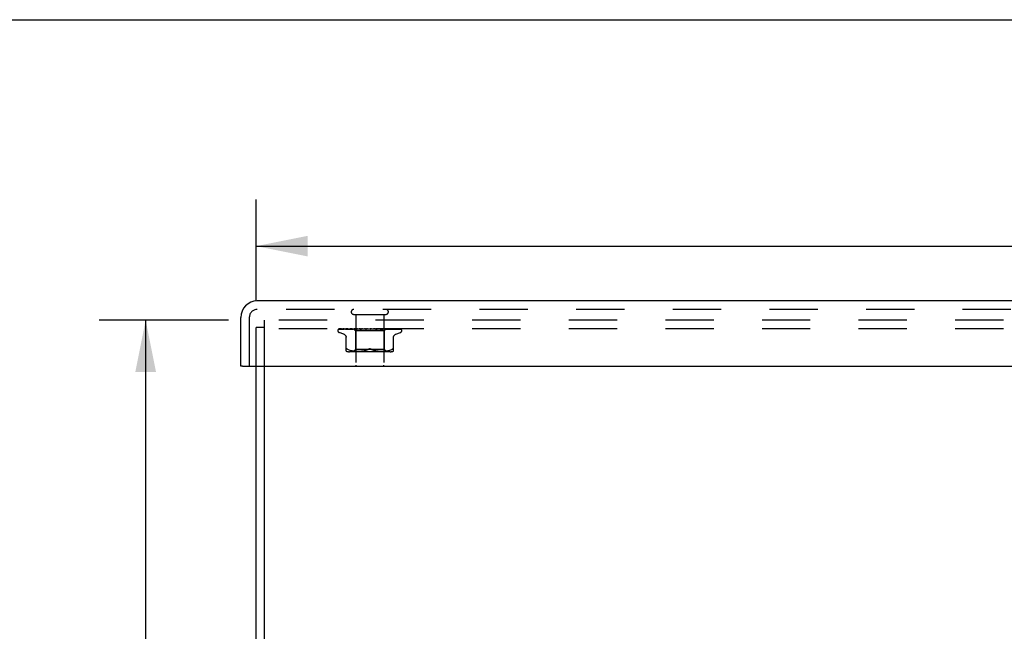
# Model space of a CAD drawing. Header units: inches. Extents: x 0 to 77.3, y 0 to 50.
# Tile 39 of 52: x 55.6 to 64.3, y 44.6 to 50. Entities that reach past the tile are written whole.
import ezdxf

# ---------------------------------------------------------------- set-up
doc = ezdxf.new("R2010")
doc.units = ezdxf.units.IN
doc.header["$LTSCALE"] = 4.25
doc.header["$MEASUREMENT"] = 0
doc.linetypes.add('HIDDEN', pattern=[0.2, 0.1, -0.1])
doc.layers.get('0').update_dxf_attribs({"linetype": 'CONTINUOUS'})
for name, color, linetype in [('DEFAULT_2', 8, 'HIDDEN'), ('DIMENSIONS', 7, 'CONTINUOUS'), ('FRONT_COVER', 7, 'CONTINUOUS')]:
    doc.layers.add(name, color=color, linetype=linetype)
doc.styles.get("Standard").update_dxf_attribs({"font": 'arial.ttf'})
doc.dimstyles.new('DIMSTYLE_1', dxfattribs={"dimtxt": 0.340909, "dimasz": 0.454545, "dimexe": 0.09, "dimexo": 0.07, "dimgap": 0.0375, "dimtad": 0, "dimtih": 1, "dimtoh": 1, "dimzin": 4, "dimdsep": 46, "dimtxsty": 'Standard', "dimblk": '_FILLED', "dimblk1": '_FILLED', "dimblk2": '_FILLED', "dimcen": 0.09, "dimadec": 3, "dimazin": 1, "dimtfac": 1, "dimtdec": 3, "dimtofl": 0, "dimtmove": 0, "dimatfit": 3, "dimldrblk": '_FILLED', "dimfxl": 0, "dimtolj": 1, "dimtzin": 4, "dimarcsym": 0})

# ---------------------------------------------------------------- blocks, each defined once
blk = doc.blocks.new('_FILLED')
at = {"color": 0, "linetype": 'ByBlock'}
blk.add_solid([(0, 0), (-1, 0.2), (-1, -0.2)], dxfattribs=at)
blk = doc.blocks.new('*D1')
at = {"layer": 'DIMENSIONS', "color": 2, "linetype": 'Continuous'}
for p, q in [((57.6874, 47.5301), (57.6874, 48.4164)), ((73.6874, 47.5301), (73.6874, 48.4164)), ((57.6874, 48.0073), (64.9213, 48.0073)), ((73.6874, 48.0073), (66.4535, 48.0073))]:
    blk.add_line(p, q, dxfattribs=at)
at = {"layer": 'DIMENSIONS', "color": 2, "linetype": 'Continuous', "xscale": 0.4545454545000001, "yscale": 0.4545454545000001, "zscale": 0.4545454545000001, "rotation": 180}
blk.add_blockref('_FILLED', (57.6874, 48.0073), dxfattribs=at)
at = {"layer": 'DIMENSIONS', "color": 2, "linetype": 'Continuous', "xscale": 0.4545454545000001, "yscale": 0.4545454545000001, "zscale": 0.4545454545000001}
blk.add_blockref('_FILLED', (73.6874, 48.0073), dxfattribs=at)
at = {"layer": 'DIMENSIONS', "color": 2, "linetype": 'Continuous', "insert": (65.6874, 48.1777), "char_height": 0.34091, "width": 1.191281, "attachment_point": 2, "line_spacing_factor": 0.9}
blk.add_mtext('16.00', dxfattribs=at)
blk = doc.blocks.new('*D2')
at = {"layer": 'DIMENSIONS', "color": 2, "linetype": 'Continuous'}
for p, q in [((57.4443, 47.3549), (56.3066, 47.3549)), ((56.7157, 47.3549), (56.7157, 42.6958)), ((56.7157, 37.3549), (56.7157, 42.014)), ((57.4443, 37.3549), (56.3066, 37.3549))]:
    blk.add_line(p, q, dxfattribs=at)
at = {"layer": 'DIMENSIONS', "color": 2, "linetype": 'Continuous', "xscale": 0.4545454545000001, "yscale": 0.4545454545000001, "zscale": 0.4545454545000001}
for p, rotation in [((56.7157, 47.3549), 90), ((56.7157, 37.3549), 270)]:
    blk.add_blockref('_FILLED', p, dxfattribs=dict(at, rotation=rotation))
at = {"layer": 'DIMENSIONS', "color": 2, "linetype": 'Continuous', "insert": (56.7157, 42.5254), "char_height": 0.34091, "width": 1.191281, "attachment_point": 2, "line_spacing_factor": 0.9}
blk.add_mtext('10.00', dxfattribs=at)

msp = doc.modelspace()

# ---------------------------------------------------------------- linework, layer by layer
at = {"color": 7, "linetype": 'Continuous'}
msp.add_line((0, 50), (77.272727, 50), dxfattribs=at)
at = {"color": 3, "linetype": 'Continuous'}
for p, q in [((57.687445, 37.417909), (57.687445, 46.949909)), ((57.762445, 37.354909), (57.762445, 46.949909))]:
    msp.add_line(p, q, dxfattribs=at)
at = {"layer": 'DEFAULT_2', "color": 8, "linetype": 'HIDDEN'}
for p, q in [((57.687445, 46.949909), (57.687445, 47.291909)), ((57.762445, 47.291909), (57.687445, 47.291909)), ((57.762445, 46.949909), (57.762445, 47.354909)), ((73.612445, 47.354909), (57.762445, 47.354909)), ((73.612445, 47.279909), (57.762445, 47.279909))]:
    msp.add_line(p, q, dxfattribs=at)
at = {"layer": 'FRONT_COVER', "color": 3, "linetype": 'Continuous'}
for p, q in [((73.677445, 47.524909), (57.697445, 47.524909)), ((57.552445, 46.949909), (57.552445, 47.379909)), ((57.567445, 46.949909), (73.807445, 46.949909))]:
    msp.add_line(p, q, dxfattribs=at)
at = {"layer": 'FRONT_COVER', "color": 8, "linetype": 'HIDDEN'}
for p, q in [((57.627445, 47.379909), (57.627445, 46.949909)), ((73.677445, 47.449909), (57.697445, 47.449909)), ((58.545445, 47.406909), (58.829445, 47.406909)), ((58.563445, 47.406909), (58.563445, 46.959909)), ((58.811445, 47.406909), (58.811445, 46.959909)), ((58.406195, 47.263412), (58.406195, 47.264242)), ((58.415814, 47.277266), (58.461972, 47.277941)), ((58.416413, 47.277266), (58.484494, 47.278266)), ((58.459453, 47.232358), (58.417161, 47.247751)), ((58.417237, 47.279909), (58.691785, 47.279909)), ((58.425039, 47.277266), (58.49155, 47.278266)), ((58.426814, 47.277266), (58.512963, 47.278575)), ((58.446644, 47.277266), (58.507069, 47.278267)), ((58.462354, 47.277941), (58.526561, 47.278868)), ((58.4712, 47.277261), (58.471294, 47.277267)), ((58.47129, 47.277266), (58.526416, 47.278267)), ((58.475186, 47.277266), (58.510845, 47.277941)), ((58.479111, 47.083401), (58.479111, 47.212623)), ((58.484779, 47.278266), (58.544605, 47.279123)), ((58.50665, 47.277267), (58.567447, 47.278576)), ((58.506785, 47.277276), (58.506654, 47.277267)), ((58.507069, 47.278267), (58.560074, 47.279123)), ((58.510845, 47.277941), (58.544942, 47.278576)), ((58.511416, 47.277267), (58.540848, 47.277942)), ((58.512379, 47.278575), (58.549722, 47.279123)), ((58.512963, 47.278575), (58.549875, 47.279123)), ((58.532436, 47.279909), (58.526143, 47.279297)), ((58.526416, 47.278267), (58.574548, 47.279123)), ((58.526679, 47.278868), (58.544657, 47.279123)), ((58.540848, 47.277942), (58.569018, 47.278576)), ((58.543194, 47.279909), (58.562195, 47.260908)), ((58.544657, 47.279122), (58.544581, 47.279146)), ((58.544605, 47.279122), (58.544632, 47.279146)), ((58.544942, 47.278576), (58.574885, 47.279123)), ((58.548567, 47.277268), (58.615604, 47.279124)), ((58.548821, 47.277284), (58.548571, 47.277268)), ((58.556806, 47.278052), (58.548828, 47.277285)), ((58.549876, 47.279122), (58.549694, 47.279146)), ((58.549723, 47.279122), (58.549845, 47.279146)), ((58.554036, 47.277268), (58.576176, 47.277943)), ((58.565813, 47.278899), (58.556806, 47.278052)), ((58.560074, 47.279122), (58.559785, 47.279146)), ((58.559825, 47.279122), (58.560031, 47.279146)), ((58.562195, 47.260908), (58.562195, 47.097885)), ((58.812695, 47.260908), (58.562195, 47.260908)), ((58.576904, 47.279909), (58.565813, 47.278899)), ((58.567447, 47.278576), (58.593365, 47.279123)), ((58.568627, 47.279909), (58.57449, 47.279146)), ((58.569018, 47.278576), (58.593778, 47.279123)), ((58.574885, 47.279122), (58.57449, 47.279146)), ((58.574548, 47.279122), (58.574822, 47.279146)), ((58.579941, 47.279909), (58.574822, 47.279146)), ((58.576176, 47.277943), (58.5974, 47.278578)), ((58.586255, 47.279909), (58.593277, 47.279146)), ((58.593778, 47.279123), (58.593277, 47.279146)), ((58.593364, 47.279124), (58.593684, 47.279146)), ((58.600086, 47.279909), (58.593684, 47.279146)), ((58.595816, 47.277288), (58.595552, 47.277271)), ((58.595556, 47.277271), (58.640491, 47.279127)), ((58.595844, 47.27729), (58.608334, 47.278411)), ((58.5974, 47.278578), (58.616082, 47.279124)), ((58.601548, 47.277273), (58.615593, 47.277947)), ((58.60754, 47.279909), (58.615468, 47.279146)), ((58.608334, 47.278411), (58.620128, 47.279453)), ((58.61571, 47.279128), (58.615468, 47.279146)), ((58.615593, 47.277947), (58.629102, 47.278582)), ((58.615604, 47.279124), (58.615934, 47.279146)), ((58.616082, 47.279125), (58.61571, 47.279128)), ((58.623389, 47.279909), (58.615934, 47.279146)), ((58.620128, 47.279453), (58.625357, 47.279909)), ((58.629102, 47.278582), (58.641028, 47.279128)), ((58.631712, 47.279909), (58.640261, 47.279146)), ((58.640491, 47.279127), (58.640769, 47.279146)), ((58.649007, 47.279909), (58.640769, 47.279146)), ((58.646077, 47.27729), (58.676015, 47.279909)), ((58.652548, 47.277315), (58.657946, 47.277983)), ((58.657899, 47.279909), (58.666758, 47.279146)), ((58.657946, 47.277983), (58.663233, 47.278615)), ((58.663233, 47.278615), (58.667975, 47.27916)), ((58.685154, 47.279909), (58.694004, 47.279146)), ((58.690973, 47.279909), (58.691349, 47.279715)), ((58.692774, 47.279126), (58.692654, 47.279235)), ((58.692858, 47.279049), (58.692774, 47.279126)), ((58.692906, 47.279007), (58.692858, 47.279049)), ((58.69302, 47.278908), (58.69296, 47.27896)), ((58.693724, 47.27837), (58.69374, 47.278359)), ((58.703435, 47.279909), (58.694541, 47.279146)), ((58.69764, 47.279909), (58.957482, 47.279909)), ((58.712492, 47.279909), (58.721012, 47.279146)), ((58.72063, 47.279135), (58.728997, 47.278589)), ((58.721209, 47.279131), (58.721012, 47.279146)), ((58.721209, 47.279131), (58.75443, 47.277275)), ((58.730278, 47.279909), (58.721535, 47.279146)), ((58.754231, 47.27729), (58.724371, 47.279909)), ((58.728997, 47.278589), (58.738444, 47.277954)), ((58.738444, 47.277954), (58.748227, 47.277281)), ((58.738924, 47.279909), (58.746807, 47.279146)), ((58.746615, 47.279125), (58.747296, 47.279146)), ((58.746616, 47.279126), (58.76199, 47.278579)), ((58.747123, 47.279125), (58.746807, 47.279146)), ((58.747123, 47.279125), (58.803363, 47.277269)), ((58.755572, 47.279909), (58.747296, 47.279146)), ((58.75444, 47.277275), (58.75424, 47.277289)), ((58.76199, 47.278579), (58.779436, 47.277944)), ((58.763496, 47.279909), (58.770457, 47.279146)), ((58.770339, 47.279123), (58.770895, 47.279146)), ((58.77034, 47.279124), (58.79216, 47.278577)), ((58.770786, 47.279123), (58.770457, 47.279146)), ((58.770787, 47.279124), (58.820257, 47.277942)), ((58.778404, 47.279909), (58.770895, 47.279146)), ((58.781022, 47.279302), (58.774154, 47.279909)), ((58.779436, 47.277944), (58.797611, 47.27727)), ((58.790094, 47.278484), (58.781022, 47.279302)), ((58.785319, 47.279909), (58.791106, 47.279146)), ((58.803085, 47.277287), (58.790094, 47.278484)), ((58.791029, 47.279123), (58.791477, 47.279146)), ((58.79103, 47.279123), (58.818506, 47.278576)), ((58.791406, 47.279123), (58.791106, 47.279146)), ((58.797949, 47.279909), (58.791477, 47.279146)), ((58.79216, 47.278577), (58.816969, 47.277942)), ((58.803372, 47.277269), (58.80309, 47.277286)), ((58.803605, 47.279909), (58.805868, 47.279526)), ((58.805868, 47.279526), (58.808009, 47.279146)), ((58.807957, 47.279122), (58.8083, 47.279146)), ((58.807958, 47.279123), (58.857993, 47.278267)), ((58.808251, 47.279122), (58.808009, 47.279146)), ((58.810951, 47.279526), (58.8083, 47.279146)), ((58.8135, 47.279909), (58.810951, 47.279526)), ((58.830936, 47.279149), (58.812695, 47.260908)), ((58.812695, 47.260908), (58.812695, 47.097885)), ((58.816969, 47.277942), (58.842872, 47.277267)), ((58.818506, 47.278576), (58.849781, 47.277941)), ((58.820257, 47.277942), (58.848012, 47.277267)), ((58.820518, 47.279122), (58.820754, 47.279146)), ((58.82072, 47.279122), (58.820554, 47.279146)), ((58.820721, 47.279123), (58.877127, 47.278266)), ((58.827358, 47.2793), (58.820821, 47.279909)), ((58.835845, 47.27848), (58.827358, 47.2793)), ((58.828262, 47.279122), (58.82839, 47.279146)), ((58.828262, 47.279123), (58.887208, 47.278266)), ((58.828364, 47.279122), (58.828289, 47.279146)), ((58.831657, 47.279909), (58.830909, 47.279122)), ((58.830909, 47.279122), (58.830915, 47.279128)), ((58.830909, 47.279123), (58.913752, 47.277941)), ((58.830915, 47.279128), (58.830932, 47.279146)), ((58.848008, 47.277268), (58.847805, 47.277281)), ((58.849781, 47.277941), (58.882474, 47.277267)), ((58.857993, 47.278267), (58.915006, 47.277266)), ((58.877127, 47.278266), (58.941644, 47.277266)), ((58.886779, 47.277271), (58.880139, 47.278041)), ((58.88682, 47.277267), (58.886788, 47.27727)), ((58.887208, 47.278266), (58.954486, 47.277266)), ((58.895778, 47.083401), (58.895778, 47.212623)), ((58.915008, 47.277267), (58.915237, 47.277249)), ((58.915437, 47.232358), (58.957729, 47.247751)), ((58.918409, 47.277267), (58.91852, 47.277262)), ((58.91852, 47.277262), (58.918665, 47.277248)), ((58.96418, 47.275591), (58.964125, 47.275644)), ((58.968695, 47.263412), (58.968695, 47.264242)), ((58.502157, 47.095215), (58.493695, 47.09882)), ((58.502127, 47.095224), (58.511017, 47.092149)), ((58.867037, 47.077885), (58.507852, 47.077885)), ((58.510969, 47.092164), (58.520374, 47.08964)), ((58.520322, 47.089653), (58.52993, 47.087638)), ((58.529879, 47.087647), (58.539466, 47.086126)), ((58.539416, 47.086133), (58.548836, 47.085023)), ((58.562195, 47.097885), (58.542195, 47.077885)), ((58.54878, 47.085028), (58.557763, 47.084258)), ((58.55768, 47.084264), (58.566413, 47.083775)), ((58.812695, 47.097885), (58.562195, 47.097885)), ((58.566298, 47.08378), (58.574794, 47.083489)), ((58.57465, 47.083492), (58.583106, 47.083406)), ((58.582935, 47.083406), (58.591532, 47.083486)), ((58.591342, 47.083482), (58.600119, 47.083773)), ((58.59992, 47.083765), (58.609005, 47.084277)), ((58.60881, 47.084263), (58.618103, 47.085061)), ((58.617922, 47.085043), (58.627416, 47.086169)), ((58.627262, 47.086148), (58.636807, 47.087671)), ((58.636687, 47.087649), (58.646188, 47.089634)), ((58.646104, 47.089615), (58.655411, 47.09211)), ((58.655363, 47.092096), (58.664281, 47.095181)), ((58.66426, 47.095173), (58.672862, 47.09882)), ((58.71063, 47.095173), (58.702028, 47.09882)), ((58.719478, 47.09211), (58.728785, 47.089615)), ((58.728702, 47.089634), (58.738203, 47.087649)), ((58.738082, 47.087671), (58.747627, 47.086148)), ((58.747473, 47.086169), (58.756967, 47.085043)), ((58.756787, 47.085061), (58.76608, 47.084263)), ((58.765884, 47.084277), (58.77497, 47.083765)), ((58.774771, 47.083773), (58.783547, 47.083482)), ((58.783358, 47.083486), (58.791954, 47.083406)), ((58.791784, 47.083406), (58.80024, 47.083492)), ((58.800095, 47.083489), (58.808592, 47.08378)), ((58.808477, 47.083775), (58.817209, 47.084264)), ((58.812695, 47.097885), (58.832695, 47.077885)), ((58.817127, 47.084258), (58.82611, 47.085028)), ((58.826054, 47.085023), (58.835473, 47.086133)), ((58.835423, 47.086126), (58.845011, 47.087647)), ((58.84496, 47.087638), (58.854568, 47.089653)), ((58.854515, 47.08964), (58.863921, 47.092164)), ((58.863873, 47.092149), (58.872763, 47.095224)), ((58.872733, 47.095215), (58.881195, 47.09882)), ((58.881195, 47.09882), (58.883953, 47.100083)), ((58.886393, 47.101055), (58.883953, 47.100083)), ((58.886393, 47.101055), (58.888498, 47.10173))]:
    msp.add_line(p, q, dxfattribs=at)
at = {"layer": 'FRONT_COVER', "color": 7, "linetype": 'Continuous'}
msp.add_line((57.567445, 46.949909), (57.552445, 46.949909), dxfattribs=at)
at = {"layer": 'FRONT_COVER', "color": 8, "linetype": 'HIDDEN'}
for points in [[(58.413087, 47.276575), (58.413419, 47.276739), (58.41394, 47.276944), (58.414534, 47.277113), (58.415177, 47.277224), (58.415818, 47.277267)], [(58.422889, 47.279909), (58.421265, 47.279529), (58.419633, 47.279093), (58.418096, 47.278628), (58.416643, 47.278134), (58.415268, 47.277602), (58.413969, 47.277022), (58.413093, 47.276578)], [(58.413583, 47.276509), (58.413548, 47.276484), (58.413491, 47.276443), (58.413534, 47.276471), (58.413687, 47.276562), (58.41396, 47.276704), (58.414341, 47.276868), (58.414821, 47.27703), (58.415375, 47.277163), (58.415976, 47.277245), (58.416415, 47.277267)], [(58.419672, 47.279909), (58.41945, 47.279829), (58.418776, 47.279567), (58.418132, 47.279287), (58.417518, 47.278995), (58.416937, 47.278693), (58.416389, 47.278388), (58.415877, 47.278084), (58.4154, 47.277784), (58.414963, 47.277496), (58.414567, 47.277223), (58.41422, 47.276975), (58.413583, 47.276509)], [(58.417232, 47.279909), (58.416263, 47.279539), (58.415391, 47.279143), (58.415255, 47.279074)], [(58.423918, 47.277123), (58.424126, 47.27717), (58.424608, 47.277242), (58.425044, 47.277267)], [(58.437804, 47.279909), (58.436077, 47.279629), (58.43379, 47.27923), (58.431568, 47.278812), (58.429413, 47.278379), (58.427324, 47.277929), (58.425308, 47.277463), (58.423922, 47.277122)], [(58.425627, 47.277138), (58.425557, 47.277102), (58.425415, 47.27703), (58.425387, 47.277017), (58.425484, 47.277054), (58.425719, 47.277125), (58.42608, 47.277202), (58.426552, 47.277256), (58.426815, 47.277267)], [(58.426123, 47.277409), (58.425796, 47.277229), (58.425627, 47.277138)], [(58.43138, 47.279909), (58.431126, 47.27982), (58.430447, 47.279564), (58.429793, 47.279292), (58.429168, 47.27901), (58.42857, 47.278723), (58.428004, 47.278436), (58.42747, 47.278154), (58.426974, 47.277883), (58.426123, 47.277409)], [(58.443298, 47.277227), (58.443507, 47.277254), (58.443761, 47.277267)], [(58.461623, 47.279909), (58.45968, 47.279663), (58.456746, 47.279272), (58.453834, 47.278864), (58.450951, 47.278442), (58.448097, 47.278006), (58.44528, 47.277555), (58.443305, 47.277227)], [(58.443756, 47.277266), (58.52508, 47.278575), (58.543582, 47.278868)], [(58.446271, 47.277259), (58.446193, 47.277232), (58.446135, 47.277213), (58.446204, 47.277228), (58.446409, 47.277255), (58.446641, 47.277267)], [(58.447567, 47.277843), (58.447082, 47.277612), (58.44668, 47.277428), (58.446377, 47.277301), (58.446271, 47.277259)], [(58.452269, 47.279909), (58.451753, 47.279725), (58.450941, 47.279408), (58.450168, 47.279077), (58.449437, 47.278744), (58.448754, 47.27842), (58.447567, 47.277843)], [(58.45992, 47.232188), (58.461838, 47.231411), (58.465098, 47.229701), (58.468134, 47.227579), (58.470897, 47.225067), (58.47333, 47.22221), (58.475377, 47.219056), (58.477001, 47.215669), (58.478174, 47.212114), (58.478878, 47.208451), (58.479111, 47.20478)], [(58.493543, 47.279909), (58.491381, 47.279677), (58.487883, 47.279289), (58.484361, 47.278885), (58.480827, 47.278466), (58.477281, 47.278033), (58.473729, 47.277587), (58.471209, 47.277262)], [(58.475414, 47.277329), (58.475263, 47.27729), (58.475136, 47.277266), (58.475161, 47.277266), (58.475184, 47.277267)], [(58.481584, 47.279909), (58.480936, 47.27967), (58.480059, 47.279316), (58.479233, 47.278957), (58.478468, 47.27861), (58.477753, 47.278282), (58.477088, 47.277982), (58.476487, 47.277722), (58.475958, 47.277511), (58.475541, 47.277367), (58.475414, 47.277329)], [(58.526143, 47.279297), (58.522131, 47.278894), (58.518064, 47.278477), (58.513944, 47.278046), (58.506793, 47.277277)], [(58.5148, 47.278409), (58.514115, 47.278106), (58.51347, 47.277837), (58.512872, 47.277612), (58.512349, 47.277443), (58.51192, 47.277335), (58.511605, 47.277283), (58.511414, 47.277268)], [(58.518259, 47.279909), (58.517803, 47.279734), (58.517014, 47.279407), (58.51625, 47.279069), (58.5148, 47.278409)], [(58.543266, 47.279909), (58.543546, 47.279717), (58.543858, 47.279526), (58.544203, 47.279335), (58.544581, 47.279146)], [(58.543568, 47.279909), (58.543882, 47.279636), (58.544142, 47.27942), (58.544351, 47.27926), (58.544504, 47.27916), (58.544597, 47.279123), (58.544605, 47.279122)], [(58.544203, 47.279909), (58.544409, 47.279636), (58.544559, 47.27942), (58.544652, 47.27926), (58.544687, 47.27916), (58.544663, 47.279123), (58.544657, 47.279122)], [(58.545006, 47.279909), (58.544862, 47.279717), (58.544752, 47.279526), (58.544675, 47.279335), (58.544632, 47.279146)], [(58.546738, 47.279909), (58.54743, 47.279717), (58.548154, 47.279526), (58.548908, 47.279335), (58.549694, 47.279146)], [(58.548134, 47.279909), (58.548543, 47.279636), (58.548905, 47.27942), (58.549222, 47.27926), (58.549487, 47.27916), (58.549694, 47.279123), (58.549723, 47.279122)], [(58.551894, 47.279909), (58.551332, 47.279717), (58.550803, 47.279526), (58.550307, 47.279335), (58.549845, 47.279146)], [(58.550014, 47.279909), (58.550106, 47.279636), (58.55014, 47.27942), (58.550113, 47.27926), (58.550029, 47.27916), (58.549876, 47.279122)], [(58.559394, 47.279209), (58.557914, 47.278501), (58.557183, 47.278169), (58.556465, 47.27787), (58.555783, 47.277623), (58.555153, 47.277439), (58.554603, 47.277326), (58.554154, 47.277275), (58.554027, 47.277269)], [(58.555294, 47.279909), (58.556375, 47.279717), (58.557484, 47.279526), (58.55862, 47.279335), (58.559785, 47.279146)], [(58.557734, 47.279909), (58.558225, 47.279636), (58.558675, 47.27942), (58.559089, 47.27926), (58.559457, 47.27916), (58.559769, 47.279123), (58.559825, 47.279122)], [(58.560953, 47.279909), (58.560144, 47.279559), (58.559394, 47.279209)], [(58.563681, 47.279909), (58.562721, 47.279717), (58.561792, 47.279526), (58.560896, 47.279335), (58.560031, 47.279146)], [(58.560793, 47.279909), (58.560767, 47.279636), (58.560683, 47.27942), (58.560538, 47.27926), (58.560338, 47.27916), (58.560074, 47.279122)], [(58.572023, 47.279909), (58.572577, 47.279636), (58.573099, 47.27942), (58.573595, 47.27926), (58.574052, 47.27916), (58.57446, 47.279123), (58.574548, 47.279122)], [(58.576149, 47.279909), (58.576006, 47.279636), (58.575808, 47.27942), (58.57555, 47.27926), (58.575242, 47.27916), (58.574885, 47.279122)], [(58.590483, 47.279909), (58.591085, 47.279634), (58.59166, 47.279418), (58.592213, 47.27926), (58.592737, 47.279162), (58.593226, 47.279124), (58.593364, 47.279124)], [(58.595528, 47.279909), (58.595273, 47.279636), (58.594967, 47.27942), (58.594606, 47.27926), (58.5942, 47.27916), (58.593778, 47.279123)], [(58.60809, 47.279909), (58.607913, 47.279824), (58.607308, 47.279517), (58.606714, 47.2792), (58.606117, 47.278876), (58.605504, 47.278553), (58.604865, 47.278236), (58.604195, 47.277938), (58.603506, 47.277677), (58.602803, 47.277467), (58.60213, 47.277332), (58.60153, 47.277273)], [(58.612448, 47.279909), (58.613067, 47.279636), (58.613675, 47.27942), (58.614278, 47.27926), (58.614862, 47.27916), (58.615412, 47.279123), (58.615604, 47.279124)], [(58.618229, 47.279909), (58.617901, 47.279655), (58.617534, 47.279449), (58.617125, 47.279291), (58.616682, 47.279184), (58.616211, 47.27913), (58.616082, 47.279125)], [(58.637124, 47.279909), (58.637742, 47.279636), (58.63836, 47.27942), (58.638985, 47.27926), (58.639601, 47.27916), (58.640194, 47.279123), (58.640491, 47.279127)], [(58.641028, 47.279128), (58.640851, 47.279123), (58.640261, 47.279146)], [(58.643431, 47.279909), (58.642984, 47.279636), (58.642501, 47.27942), (58.641975, 47.27926), (58.64142, 47.27916), (58.641028, 47.279128)], [(58.657872, 47.279909), (58.657714, 47.279814), (58.65733, 47.279568), (58.656964, 47.279321), (58.65659, 47.279065), (58.656198, 47.278801), (58.655777, 47.278533), (58.655311, 47.27826), (58.654786, 47.277991), (58.654204, 47.277741), (58.653561, 47.277525), (58.652893, 47.277368), (58.652462, 47.277306)], [(58.663618, 47.279909), (58.664213, 47.279636), (58.664819, 47.27942), (58.665444, 47.27926), (58.66607, 47.27916), (58.666684, 47.279123), (58.66729, 47.279146)], [(58.667975, 47.27916), (58.667372, 47.279123), (58.666758, 47.279146)], [(58.670225, 47.279909), (58.669704, 47.279636), (58.669156, 47.27942), (58.668575, 47.27926), (58.667975, 47.27916)], [(58.691349, 47.279715), (58.691524, 47.279636), (58.692096, 47.27942), (58.692697, 47.27926), (58.693312, 47.27916), (58.693924, 47.279123), (58.694541, 47.279146)], [(58.691349, 47.279715), (58.691761, 47.279514), (58.692208, 47.279282), (58.692634, 47.279046), (58.69304, 47.278807), (58.693429, 47.278564), (58.693724, 47.27837)], [(58.692654, 47.279235), (58.692597, 47.279286), (58.692513, 47.27936), (58.692402, 47.279455), (58.692256, 47.279573), (58.692086, 47.279702), (58.691907, 47.279829), (58.691785, 47.279909)], [(58.692746, 47.279147), (58.692783, 47.279117), (58.692867, 47.279044), (58.693, 47.278927), (58.693184, 47.278772), (58.693423, 47.278584), (58.693724, 47.27837)], [(58.693246, 47.278721), (58.693163, 47.278788), (58.693088, 47.27885)], [(58.69374, 47.278359), (58.693663, 47.278411), (58.693543, 47.278495), (58.693435, 47.278575), (58.693336, 47.27865)], [(58.69374, 47.278359), (58.694069, 47.278152), (58.694477, 47.277931), (58.694944, 47.27772), (58.695465, 47.277536), (58.696035, 47.277391), (58.696632, 47.277299), (58.697224, 47.277266), (58.69781, 47.27729)], [(58.69764, 47.279909), (58.697065, 47.279636), (58.696473, 47.27942), (58.695857, 47.27926), (58.695234, 47.27916), (58.694618, 47.279123), (58.694004, 47.279146)], [(58.718201, 47.279909), (58.718687, 47.279636), (58.719205, 47.27942), (58.719761, 47.27926), (58.720341, 47.27916), (58.720629, 47.279134)], [(58.720629, 47.279134), (58.72093, 47.279123), (58.721535, 47.279146)], [(58.724688, 47.279909), (58.724078, 47.279636), (58.723463, 47.27942), (58.722835, 47.27926), (58.722211, 47.27916), (58.721605, 47.279123), (58.721209, 47.279131)], [(58.742884, 47.279482), (58.742376, 47.27977), (58.742117, 47.279909)], [(58.748267, 47.277279), (58.748121, 47.27729), (58.747484, 47.277378), (58.746818, 47.277537), (58.746155, 47.277757), (58.74553, 47.278016), (58.744941, 47.2783), (58.744394, 47.278595), (58.743878, 47.278892), (58.742884, 47.279482)], [(58.744317, 47.279909), (58.744721, 47.279636), (58.745166, 47.27942), (58.745657, 47.27926), (58.746181, 47.27916), (58.746615, 47.279125)], [(58.750389, 47.279909), (58.749767, 47.279636), (58.749151, 47.27942), (58.748535, 47.27926), (58.747932, 47.27916), (58.747358, 47.279123), (58.747123, 47.279125)], [(58.768378, 47.279909), (58.768685, 47.279636), (58.769041, 47.27942), (58.769449, 47.27926), (58.769899, 47.27916), (58.770339, 47.279123)], [(58.773815, 47.279909), (58.773204, 47.279636), (58.77261, 47.27942), (58.772026, 47.27926), (58.771466, 47.27916), (58.770945, 47.279123), (58.770786, 47.279123)], [(58.789513, 47.279909), (58.789713, 47.279636), (58.789966, 47.27942), (58.790277, 47.27926), (58.790636, 47.27916), (58.791029, 47.279123)], [(58.793479, 47.278608), (58.792127, 47.279288), (58.791459, 47.279615), (58.790816, 47.279909)], [(58.79412, 47.279909), (58.793541, 47.279636), (58.79299, 47.27942), (58.79246, 47.27926), (58.791964, 47.27916), (58.791515, 47.279123), (58.791406, 47.279123)], [(58.791406, 47.279123), (58.852563, 47.277941), (58.870069, 47.277597), (58.886825, 47.277267)], [(58.797623, 47.27727), (58.797513, 47.277275), (58.796962, 47.277337), (58.796315, 47.277474), (58.79561, 47.277689), (58.794894, 47.277961), (58.794177, 47.278274), (58.793479, 47.278608)], [(58.80696, 47.279909), (58.807044, 47.279636), (58.807187, 47.27942), (58.807389, 47.27926), (58.807644, 47.27916), (58.807957, 47.279122)], [(58.810569, 47.279909), (58.810044, 47.279636), (58.809555, 47.27942), (58.809099, 47.27926), (58.808684, 47.27916), (58.808323, 47.279123), (58.808251, 47.279122)], [(58.808252, 47.279123), (58.878885, 47.277941), (58.899085, 47.277597), (58.918414, 47.277266)], [(58.817692, 47.279909), (58.818457, 47.279717), (58.819189, 47.279526), (58.819888, 47.279335), (58.820554, 47.279146)], [(58.820087, 47.279909), (58.820053, 47.279636), (58.820079, 47.27942), (58.820165, 47.27926), (58.820307, 47.27916), (58.820518, 47.279122)], [(58.820519, 47.279123), (58.896779, 47.277941), (58.918522, 47.277597), (58.939302, 47.277266)], [(58.822568, 47.279909), (58.822115, 47.279636), (58.821707, 47.27942), (58.821341, 47.27926), (58.821023, 47.27916), (58.820762, 47.279123), (58.82072, 47.279122)], [(58.824494, 47.279909), (58.823603, 47.279717), (58.822683, 47.279526), (58.821733, 47.279335), (58.820754, 47.279146)], [(58.827072, 47.279909), (58.827427, 47.279717), (58.827748, 47.279526), (58.828035, 47.279335), (58.828289, 47.279146)], [(58.82842, 47.279909), (58.828269, 47.279636), (58.828178, 47.27942), (58.828144, 47.27926), (58.828169, 47.27916), (58.828262, 47.279122)], [(58.829683, 47.279909), (58.829319, 47.279636), (58.829007, 47.27942), (58.828743, 47.27926), (58.828533, 47.27916), (58.828382, 47.279123), (58.828364, 47.279122)], [(58.830536, 47.279909), (58.830047, 47.279717), (58.829527, 47.279526), (58.828975, 47.279335), (58.82839, 47.279146)], [(58.831405, 47.279909), (58.831337, 47.279717), (58.831236, 47.279526), (58.831101, 47.279335), (58.830932, 47.279146)], [(58.847798, 47.277281), (58.844623, 47.277605), (58.835845, 47.27848)], [(58.842874, 47.277268), (58.842551, 47.277295), (58.842086, 47.277378), (58.841506, 47.277534), (58.840842, 47.277763), (58.840114, 47.278054), (58.839354, 47.278388), (58.838568, 47.27875), (58.837764, 47.279124), (58.836943, 47.279494), (58.836097, 47.279848), (58.835943, 47.279909)], [(58.880139, 47.278041), (58.876289, 47.278473), (58.872472, 47.27889), (58.868689, 47.279294), (58.864951, 47.279681), (58.86269, 47.279909)], [(58.866506, 47.278575), (58.933368, 47.277597), (58.955679, 47.277266)], [(58.877971, 47.279025), (58.877175, 47.279372), (58.876342, 47.27971), (58.875811, 47.279909)], [(58.882476, 47.277267), (58.882474, 47.277267), (58.882387, 47.277276), (58.882159, 47.277317), (58.881799, 47.277412), (58.881322, 47.277571), (58.880753, 47.27779), (58.880125, 47.278055), (58.879446, 47.278358), (58.877971, 47.279025)], [(58.895778, 47.20478), (58.896011, 47.208451), (58.896715, 47.212114), (58.897889, 47.215669), (58.899513, 47.219056), (58.90156, 47.22221), (58.903993, 47.225067), (58.906755, 47.227579), (58.909792, 47.229701), (58.913052, 47.231411), (58.914969, 47.232188)], [(58.918656, 47.277248), (58.916401, 47.277574), (58.913203, 47.278022), (58.909991, 47.278457), (58.90677, 47.278876), (58.90354, 47.279282), (58.900311, 47.279671), (58.898256, 47.279909)], [(58.91521, 47.277255), (58.915172, 47.277265), (58.914974, 47.277326), (58.914648, 47.277447), (58.914205, 47.277631), (58.913669, 47.277871), (58.913071, 47.278149), (58.912407, 47.27846), (58.911678, 47.278797), (58.910892, 47.279148), (58.910046, 47.279501), (58.909155, 47.27984), (58.908957, 47.279909)], [(58.913752, 47.277941), (58.960053, 47.277266), (58.960445, 47.277245), (58.96083, 47.277201), (58.961204, 47.277135), (58.961568, 47.277047), (58.961919, 47.27694), (58.962256, 47.276816), (58.962576, 47.276676), (58.96288, 47.276524), (58.963166, 47.27636), (58.96343, 47.276191), (58.963671, 47.276019), (58.963874, 47.27586), (58.964024, 47.275733), (58.964127, 47.275641), (58.964173, 47.275598), (58.964179, 47.275592)], [(58.942372, 47.277191), (58.94069, 47.277522), (58.93827, 47.277978), (58.935795, 47.278419), (58.93327, 47.278845), (58.930696, 47.279256), (58.928078, 47.27965), (58.926248, 47.279909)], [(58.938164, 47.278158), (58.937574, 47.278455), (58.936943, 47.278763), (58.936277, 47.279071), (58.935577, 47.279375), (58.934848, 47.279666), (58.934173, 47.279909)], [(58.940105, 47.277171), (58.94015, 47.277159), (58.940213, 47.27714), (58.940143, 47.277168), (58.939932, 47.277262), (58.939606, 47.27742), (58.939192, 47.277629), (58.938164, 47.278158)], [(58.939304, 47.277267), (58.939651, 47.277247), (58.939965, 47.277202), (58.940105, 47.277171)], [(58.941639, 47.277267), (58.942101, 47.277235), (58.942373, 47.277192)], [(58.957389, 47.276975), (58.956284, 47.277339), (58.954658, 47.277832), (58.952948, 47.278303), (58.95116, 47.278753), (58.949292, 47.279184), (58.94734, 47.279594), (58.945691, 47.279909)], [(58.955343, 47.277565), (58.954864, 47.277854), (58.954341, 47.278158), (58.953774, 47.278472), (58.953169, 47.278788), (58.952527, 47.279101), (58.951849, 47.279405), (58.951138, 47.279693), (58.950546, 47.279909)], [(58.954485, 47.277267), (58.954896, 47.277246), (58.955439, 47.277172), (58.955902, 47.277063), (58.956257, 47.276945), (58.956475, 47.276855), (58.956532, 47.276828)], [(58.956532, 47.276828), (58.956565, 47.276811), (58.956532, 47.276831), (58.956382, 47.27692), (58.956118, 47.277083), (58.955343, 47.277565)], [(58.955674, 47.277267), (58.956253, 47.27723), (58.956832, 47.277132), (58.957323, 47.276997), (58.95738, 47.276978)], [(58.964352, 47.275464), (58.963508, 47.276289), (58.962381, 47.277156), (58.961232, 47.27786), (58.960051, 47.278456), (58.958818, 47.278981), (58.957508, 47.279453), (58.955986, 47.279909)], [(58.963834, 47.275928), (58.963713, 47.276045), (58.963574, 47.276175), (58.963423, 47.276315), (58.963258, 47.276464), (58.963082, 47.276619), (58.962893, 47.27678), (58.962693, 47.276947), (58.962481, 47.277118), (58.962258, 47.277291), (58.962025, 47.277467), (58.96178, 47.277645), (58.961526, 47.277824), (58.961261, 47.278003), (58.960987, 47.278181), (58.960703, 47.278359), (58.960409, 47.278535), (58.960106, 47.278709), (58.959792, 47.278881), (58.959469, 47.27905), (58.959137, 47.279215), (58.958796, 47.279375), (58.958446, 47.27953), (58.958088, 47.27968), (58.957722, 47.279822), (58.957485, 47.279909)], [(58.964125, 47.275644), (58.964013, 47.275754), (58.963834, 47.275928)], [(58.479826, 47.101055), (58.479298, 47.100083), (58.479111, 47.09882)], [(58.479826, 47.101055), (58.480639, 47.10173), (58.481709, 47.102127)], [(58.493695, 47.09882), (58.490936, 47.100083), (58.488497, 47.101055), (58.486392, 47.10173), (58.484573, 47.102127), (58.483019, 47.102261), (58.481709, 47.102127)], [(58.672862, 47.09882), (58.674118, 47.099399), (58.675442, 47.099942), (58.676839, 47.100453), (58.678292, 47.100917), (58.67979, 47.10132), (58.681321, 47.101659), (58.682876, 47.101923), (58.68443, 47.102113), (58.685951, 47.102224), (58.687445, 47.102258)], [(58.687445, 47.102258), (58.685058, 47.102171), (58.68262, 47.101886), (58.680143, 47.101402), (58.677668, 47.100726), (58.675234, 47.099866), (58.672862, 47.09882)], [(58.702028, 47.09882), (58.699653, 47.099867), (58.697218, 47.100728), (58.694742, 47.101403), (58.692265, 47.101887), (58.689828, 47.102171), (58.687445, 47.102258)], [(58.687445, 47.102258), (58.689353, 47.1022), (58.691275, 47.102024), (58.693211, 47.101725), (58.695122, 47.101316), (58.696977, 47.100801), (58.698759, 47.100203), (58.700441, 47.099545), (58.702028, 47.09882)], [(58.702028, 47.09882), (58.710609, 47.095181), (58.719526, 47.092096)], [(58.895778, 47.09882), (58.895592, 47.100083), (58.895064, 47.101055), (58.894251, 47.10173), (58.893181, 47.102127), (58.891871, 47.102261), (58.890317, 47.102127), (58.888498, 47.10173)]]:
    msp.add_lwpolyline(points, dxfattribs=at)
at = {"layer": 'FRONT_COVER', "color": 3, "linetype": 'Continuous'}
msp.add_arc((57.697445, 47.379909), 0.145, 90, 180, dxfattribs=at)
at = {"layer": 'FRONT_COVER', "color": 8, "linetype": 'HIDDEN'}
for centre, radius, start, end in [((57.697445, 47.379909), 0.07, 90, 180), ((58.545445, 47.428409), 0.0215, 89.9999999, 270.0000007), ((58.829445, 47.428409), 0.0215, 269.9999993, 90.0000001), ((58.422861, 47.264242), 0.016667, 117.1487694, 180), ((58.422861, 47.263412), 0.016667, 180, 250), ((58.952028, 47.263412), 0.016667, 290, 360), ((58.952028, 47.264242), 0.016667, 0, 42.2353406), ((58.507852, 47.155463), 0.077578, 247.9239348, 270), ((58.867037, 47.155463), 0.077578, 270, 292.0760652), ((58.573445, 46.959909), 0.01, 180, 270.0000027), ((58.801445, 46.959909), 0.01, 269.9999973, 360)]:
    msp.add_arc(centre, radius, start, end, dxfattribs=at)

# ---------------------------------------------------------------- dimensions: what is measured, and where the dimension line sits
at = {"layer": 'DIMENSIONS', "color": 2, "linetype": 'Continuous'}
dim = msp.add_linear_dim(base=(73.687445, 48.007293), p1=(57.687445, 47.460091), p2=(73.687445, 47.460091), dimstyle='DIMSTYLE_1', dxfattribs=at)
dim.commit()
dim.dimension.update_dxf_attribs({"geometry": '*D1', "text_midpoint": (65.701929, 48.005394), "dimtype": 160})
dim = msp.add_linear_dim(base=(56.715702, 47.354909), p1=(57.514263, 37.354909), p2=(57.514263, 47.354909), angle=90, dimstyle='DIMSTYLE_1', dxfattribs=at)
dim.commit()
dim.dimension.update_dxf_attribs({"geometry": '*D2', "text_midpoint": (56.730187, 42.35301), "dimtype": 160})

doc.saveas('drawing.dxf')
